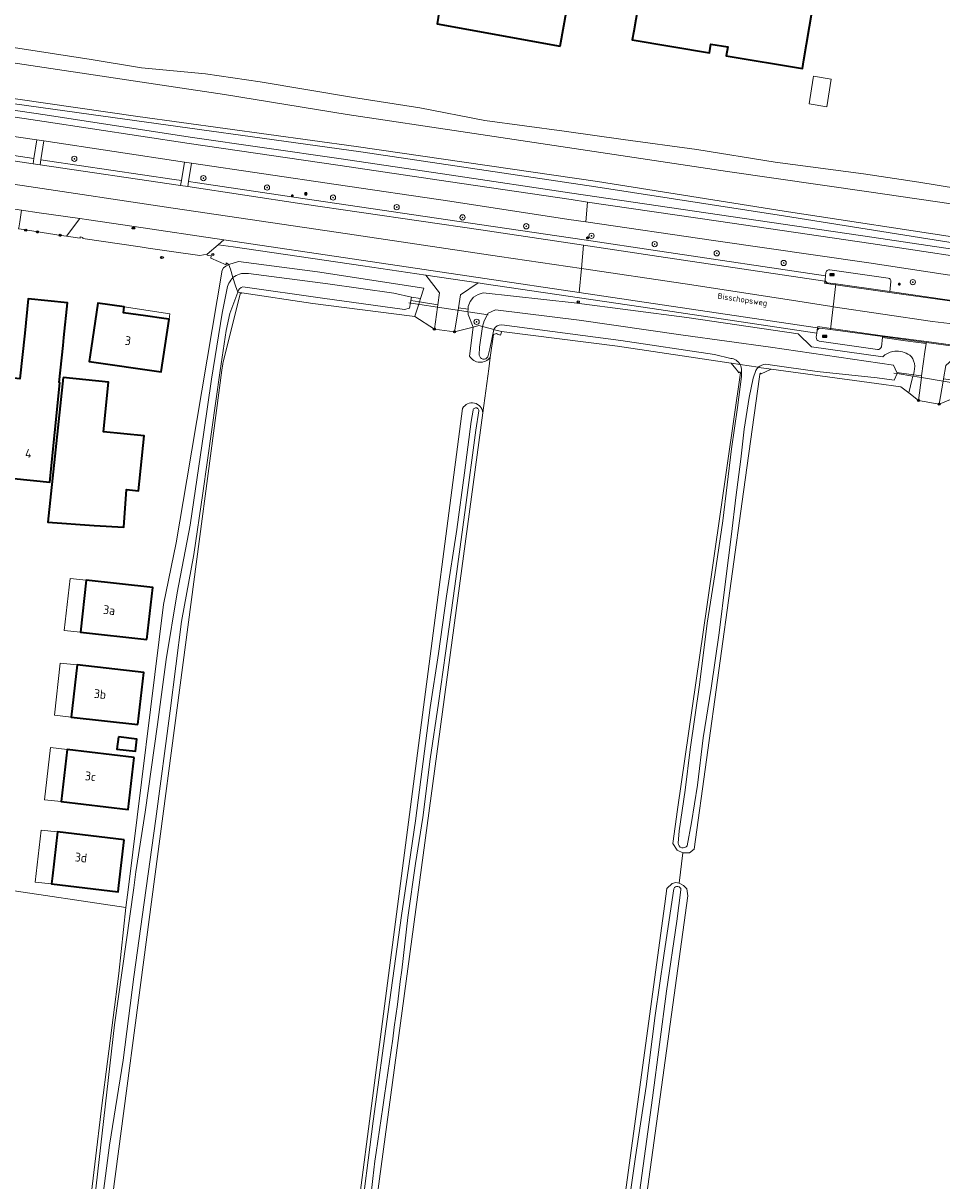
# Model space of a CAD drawing. Header units: metres. Extents: x 149984 to 156489, y 469398 to 478068.
# Tile 99 of 256: x 153534 to 153675, y 470912 to 471089. Entities that reach past the tile are written whole.
import ezdxf
from ezdxf.enums import TextEntityAlignment as Align

# ---------------------------------------------------------------- set-up
doc = ezdxf.new("R2010")
doc.units = ezdxf.units.M
doc.header["$LTSCALE"] = 0.75
for name, color, linetype, lineweight in [('B-WE-GK-BESCHOEIING-G', 252, 'GK-BESCHOEIING-SO', 18), ('B-WE-GR-BOOM-S', 252, 'Continuous', 25), ('B-WE-GR-GRAS-GV', 252, 'Continuous', 13), ('B-WE-GR-GROENVOORZIENING-GV', 252, 'Continuous', 18), ('B-WE-IE-MEUBILAIR-S', 252, 'Continuous', 25), ('B-WE-IE-MEUBILAIR_WEGMEUBILAIR-GV', 252, 'Continuous', 18), ('B-WE-KW-KUNSTWERK_DUIKER-G', 6, 'Continuous', 18), ('B-WE-OG-BEBOUWING-GV', 6, 'Continuous', 35), ('B-WE-OG-BEBOUWING-T18', 1, 'Continuous', 18), ('B-WE-OG-BEBOUWING_LAGE TRAFO-GV', 6, 'Continuous', 18), ('B-WE-OG-BEBOUWING_LUIFEL-GV', 6, 'Continuous', 18), ('B-WE-OG-TERREIN_ERF-GV', 252, 'Continuous', 18), ('B-WE-OG-TERREIN_OEVER-GV', 252, 'Continuous', 18), ('B-WE-OG-TOPOGRAFIE-T18', 7, 'Continuous', 18), ('B-WE-OG-WATER-GV', 252, 'Continuous', 18), ('B-WE-OG-WATER_SLOOT-GV', 252, 'Continuous', 18), ('B-WE-RI-HWA_GOOT_LIJNGOOT-G', 252, 'Continuous', 18), ('B-WE-VH-GESLOTENVERHARDING-GV', 252, 'Continuous', 18), ('B-WE-VH-HALFVERHARDING-GV', 252, 'Continuous', 18), ('B-WE-VH-OPENVERHARDING-GV', 252, 'Continuous', 18)]:
    doc.layers.add(name, color=color, linetype=linetype, lineweight=lineweight)
doc.styles.add('NLCS-ISO', font='NLCS-ISO.ttf')
doc.styles.add('NLCS-ISO-M500-T18', font='NLCS-ISO.ttf', dxfattribs={"height": 0.9})
doc.styles.add('NLCS-ISO-M750-T18', font='NLCS-ISO.ttf', dxfattribs={"height": 1.35})
doc.linetypes.add('GK-BESCHOEIING-SO', pattern='A,18,-3,[1,NLCS.SHX,S=0.6,R=0,X=0,Y=0],-3', length=24)

# ---------------------------------------------------------------- blocks, each defined once
blk = doc.blocks.new('SIE-MEUBILAIR_BORD_INFORMATIE-SO')
h = blk.add_hatch(color=256)
h.dxf.hatch_style = 1
h.paths.add_polyline_path([(0.13, 0.2), (-0.33, 0.2), (-0.33, 0.08), (-0.13, 0.08), (-0.13, -0.65), (0.13, -0.65)])
h = blk.add_hatch(color=256)
h.dxf.hatch_style = 1
edge = h.paths.add_edge_path()
edge.add_arc((0, 0.5), 0.149, 0, 360)
for points in [[(-0.75, -0.75), (0.75, -0.75), (0.75, 0.75), (-0.75, 0.75)], [(0.13, 0.2), (-0.33, 0.2), (-0.33, 0.08), (-0.13, 0.08), (-0.13, -0.65), (0.13, -0.65)]]:
    blk.add_lwpolyline(points, close=True)
blk.add_circle((0, 0.5), 0.149)
blk = doc.blocks.new('SIE-MEUBILAIR_BORD_VERKEER-SO')
blk.add_lwpolyline([(-0.5625, -0.5625), (0.5625, -0.5625), (0.5625, 0.5625), (-0.5625, 0.5625)], close=True)
at = {"style": 'NLCS-ISO'}
blk.add_text('vb', height=0.75, dxfattribs=at).set_placement((0, 0), align=Align.MIDDLE_CENTER)
blk = doc.blocks.new('SIE-MEUBILAIR_BORD_PLAATSNAAM-SO')
blk.add_lwpolyline([(-1.62, -0.62), (1.62, -0.62), (1.62, 0.62), (-1.62, 0.62)], close=True)
at = {"style": 'NLCS-ISO'}
blk.add_text('plaats', height=0.75, dxfattribs=at).set_placement((0, 0.1), align=Align.MIDDLE_CENTER)
blk = doc.blocks.new('SIE-MEUBILAIR_PAAL_LICHTMAST-SO')
for points in [[(-0.62, 0), (-1, 0)], [(-0.71, 0.71), (-0.44, 0.44)], [(0, 1), (0, 0.62)], [(0.44, 0.44), (0.71, 0.71)], [(1, 0), (0.62, 0)], [(-0.71, -0.71), (-0.44, -0.44)], [(0, -0.62), (0, -1)], [(0.44, -0.44), (0.71, -0.71)]]:
    blk.add_lwpolyline(points)
blk.add_circle((0, 0), 0.5)
blk = doc.blocks.new('SIE-MEUBILAIR_PAAL-SO')
blk.add_circle((0, 0), 0.75)
blk = doc.blocks.new('SIE-MEUBILAIR_PAAL_VERKEERSBORD-SO')
blk.add_circle((0, 0), 0.75)
at = {"style": 'NLCS-ISO'}
blk.add_text('vb', height=0.75, dxfattribs=at).set_placement((0, 0.07), align=Align.MIDDLE_CENTER)
blk = doc.blocks.new('SIE-MEUBILAIR_PAAL_HECTOMETER-SO')
blk.add_circle((0, 0), 0.75)
at = {"style": 'NLCS-ISO'}
blk.add_text('hm', height=0.75, dxfattribs=at).set_placement((0.16, 0.07), align=Align.MIDDLE_CENTER)
blk = doc.blocks.new('SIE-MEUBILAIR_PUT_KOLK-SO')
blk.add_ellipse((0, 0), major_axis=(1.25, 0), ratio=0.54)
at = {"style": 'NLCS-ISO'}
blk.add_text('klk', height=0.75, dxfattribs=at).set_placement((0.03, 0), align=Align.MIDDLE_CENTER)
blk = doc.blocks.new('SGR-BOOM_GBKN-SO')
at = {"linetype": 'ByBlock', "lineweight": 18}
h = blk.add_hatch(color=0, dxfattribs=at)
h.dxf.hatch_style = 1
edge = h.paths.add_edge_path()
edge.add_arc((0, 0), 0.25, 0, 360)
at = {"color": 0, "linetype": 'ByBlock', "lineweight": 18}
for radius in [2, 0.25]:
    blk.add_circle((0, 0), radius, dxfattribs=at)
at = {"color": 0, "linetype": 'ByBlock', "lineweight": 18, "style": 'NLCS-ISO'}
blk.add_attdef('SOORT', (2.5, 0), '', height=1.5, dxfattribs=at)

msp = doc.modelspace()

# ---------------------------------------------------------------- linework, layer by layer
at = {"layer": 'B-WE-GK-BESCHOEIING-G', "flags": 128}
for points in [[(153551.807, 471074.46), (153510.903, 471080.375)], [(153585.172, 471069.87), (153551.807, 471074.46)], [(153622.049, 471064.539), (153585.172, 471069.87)], [(153725.617, 471048.735), (153712.749, 471050.668), (153678.58, 471055.737), (153650.561, 471060.044), (153622.049, 471064.539)]]:
    msp.add_lwpolyline(points, dxfattribs=at)
at = {"layer": 'B-WE-GR-GRAS-GV', "flags": 128}
for points in [[(153602.48, 471037.893), (153603.06, 471042.327), (153602.245, 471042.115), (153600.214, 471041.587), (153597.117, 471042.025), (153594.11, 471043.939), (153593.704, 471043.991), (153578.535, 471045.935), (153567.729, 471047.575), (153567.48, 471047.39), (153567.465, 471047.376), (153567.438, 471047.351), (153564.856, 471037.025), (153564.784, 471036.738), (153564.652, 471035.741), (153542.463, 470868.085), (153540.972, 470856.821), (153543.271, 470855.854), (153575.334, 470852.085), (153578.278, 470852.852), (153594.861, 470979.636), (153601.437, 471029.915)], [(153617.496, 470845.77), (153632.299, 470954.303), (153632.622, 470956.669), (153633.433, 470957.41), (153634.015, 470957.568), (153634.491, 470957.463), (153635.073, 470962.066), (153634.226, 470962.49), (153633.558, 470963.532), (153634.265, 470968.715), (153638.77, 471000), (153643.86, 471035.35), (153643.842, 471035.512), (153643.645, 471035.345), (153643.395, 471035.655), (153643.152, 471035.956), (153642.455, 471036.821), (153625.077, 471039.43), (153607.377, 471041.661), (153607.352, 471041.574), (153607.222, 471041.116), (153606.785, 471041.271), (153606.606, 471041.335), (153606.134, 471041.183), (153605.666, 471037.712), (153605.429, 471035.96), (153604.523, 471029.246), (153604.519, 471029.22), (153580.496, 470851.238)], [(153604.523, 471029.246), (153605.429, 471035.96), (153605.666, 471037.712)], [(153675.958, 471031.294), (153674.226, 471030.565), (153671.076, 471031.13), (153669.575, 471032.279), (153668.983, 471032.732), (153668.343, 471033.221), (153664.631, 471033.726), (153648.583, 471035.886), (153647.019, 471035.177), (153646.941, 471035.28), (153646.84, 471035.12), (153646.785, 471034.729), (153644.332, 471017.167), (153636.818, 470962.671), (153636.079, 470962.066), (153635.073, 470962.066), (153634.491, 470957.463), (153635.179, 470957.092), (153635.655, 470956.616), (153635.837, 470955.553), (153620.696, 470845.737)], [(153530.377, 470784.607), (153536.918, 470836.302), (153539.118, 470855.614), (153540.575, 470872.111), (153543.113, 470896.67), (153546.327, 470923.523), (153548.908, 470943.668), (153549.989, 470953.753), (153530.912, 470956.608), (153511.887, 470958.839), (153507.673, 470929.872), (153507.624, 470929.538), (153507.136, 470925.823), (153501.053, 470879.539), (153498.593, 470860.826), (153498.005, 470856.35), (153496.919, 470848.092), (153496.102, 470838.991), (153494.589, 470825.12), (153492.326, 470806.71)]]:
    msp.add_lwpolyline(points, dxfattribs=at)
at = {"layer": 'B-WE-GR-GRAS-GV'}
for points in [[(153605.666, 471037.712, -0.5238399), (153602.48, 471037.893)], [(153601.437, 471029.915, -0.7445505), (153604.523, 471029.246)]]:
    msp.add_lwpolyline(points, format="xyb", dxfattribs=at)
at = {"layer": 'B-WE-GR-GROENVOORZIENING-GV', "flags": 128}
for points in [[(153436.039, 471088.684), (153443.965, 471087.592), (153463.118, 471084.739), (153496.684, 471079.831), (153519.389, 471076.401), (153523.517, 471075.792), (153537.541, 471073.725), (153559.689, 471070.351), (153582.397, 471067.054), (153599.583, 471064.509), (153617.988, 471061.784), (153620.508, 471061.414), (153640.541, 471058.476), (153663.797, 471055.068), (153684.691, 471051.946), (153702.927, 471049.31), (153717.088, 471047.128), (153717.957, 471046.994), (153733.846, 471044.648), (153749.671, 471042.27), (153767.694, 471039.48), (153768.127, 471039.408), (153785.357, 471036.561)], [(153684.836, 471052.935), (153663.943, 471056.057), (153640.686, 471059.465), (153618.134, 471062.773), (153599.729, 471065.498), (153582.542, 471068.043), (153559.836, 471071.34), (153537.689, 471074.714), (153519.537, 471077.39), (153496.831, 471080.82), (153496.29, 471080.899), (153463.264, 471085.728), (153462.754, 471085.804), (153462.912, 471086.852), (153453.42, 471088.305)], [(153678.261, 471054.878), (153650.45, 471059.328), (153621.791, 471063.754), (153585.901, 471069.053), (153544.717, 471074.767), (153511.352, 471079.423), (153484.513, 471083.547), (153462.912, 471086.852), (153462.754, 471085.804), (153463.264, 471085.728), (153496.29, 471080.899), (153496.831, 471080.82), (153519.537, 471077.39), (153537.689, 471074.714), (153559.836, 471071.34), (153582.542, 471068.043), (153599.729, 471065.498), (153618.134, 471062.773), (153640.686, 471059.465), (153663.943, 471056.057), (153684.836, 471052.935)], [(153522.664, 471070.001), (153527.089, 471069.37), (153535.956, 471068.04), (153536.409, 471070.891), (153523.083, 471072.843), (153518.956, 471073.447), (153495.458, 471076.931), (153462.83, 471081.829), (153442.926, 471084.824), (153433.636, 471086.246)], [(153704.704, 471046.276), (153684.523, 471048.931), (153663.477, 471052.112), (153639.731, 471055.531), (153620.229, 471058.39), (153617.638, 471058.77), (153599.458, 471061.525), (153582.131, 471064.075), (153560.009, 471067.361), (153559.566, 471064.531), (153560.941, 471064.348), (153577.013, 471061.932), (153604.348, 471057.961), (153619.975, 471055.626), (153631.535, 471053.899), (153656.86, 471050.141), (153656.925, 471050.66)], [(153657.519, 471051.068), (153666.431, 471049.802)], [(153666.849, 471049.254), (153666.668, 471047.763), (153675.443, 471046.513), (153685.626, 471045.091), (153689.53, 471044.776), (153691.47, 471044.637), (153697.664, 471044.231), (153697.83, 471044.221)], [(153655.459, 471040.778), (153655.521, 471041.406), (153630.4, 471045.152), (153604.713, 471048.946), (153603.791, 471049.083), (153601.097, 471047.277), (153600.787, 471045.283), (153602.263, 471045.064), (153602.297, 471045.489), (153602.599, 471046.243), (153603.111, 471046.873), (153603.786, 471047.323), (153604.565, 471047.553), (153618.463, 471046.027), (153635.69, 471043.787), (153652.665, 471041.301), (153654.731, 471039.33), (153665.593, 471037.78)], [(153600.787, 471045.283), (153600.729, 471044.908), (153600.214, 471041.587), (153602.245, 471042.115), (153603.06, 471042.327), (153602.301, 471044.234)], [(153602.232, 471044.68), (153602.263, 471045.064), (153600.787, 471045.283)], [(153670.405, 471035.555), (153670.278, 471035.055), (153671.548, 471034.887), (153672.009, 471038.552), (153672.237, 471039.839), (153672.263, 471039.987), (153665.568, 471040.872), (153665.552, 471040.723), (153665.403, 471039.327)], [(153664.812, 471038.905), (153655.876, 471040.2)]]:
    msp.add_lwpolyline(points, dxfattribs=at)
for points in [[(153558.5, 471064.71), (153558.941, 471067.495), (153537.48, 471070.747), (153537.032, 471067.868), (153538.045, 471067.699), (153557.355, 471064.877)], [(153595.818, 471050.267), (153586.189, 471051.697), (153566.388, 471054.574), (153564.074, 471054.871), (153562.429, 471053.445), (153562.438, 471053.287), (153562.547, 471053.27), (153563.008, 471053.191), (153562.966, 471052.862), (153565.303, 471051.853), (153565.333, 471052.118), (153565.709, 471051.869), (153567.201, 471052.32), (153579.25, 471050.786), (153595.51, 471048.246), (153594.998, 471046.67), (153594.834, 471046.167), (153597.631, 471045.752), (153597.882, 471047.578)], [(153655.601, 471041.88), (153655.655, 471042.195), (153630.517, 471045.943), (153619.236, 471047.609), (153604.831, 471049.737), (153586.306, 471052.488), (153564.953, 471055.656), (153564.074, 471054.871), (153566.388, 471054.574), (153586.189, 471051.697), (153595.818, 471050.267), (153603.791, 471049.083), (153604.713, 471048.946), (153630.4, 471045.152), (153655.521, 471041.406)], [(153594.834, 471046.167), (153594.721, 471045.819), (153594.128, 471043.993), (153594.11, 471043.939), (153597.117, 471042.025), (153597.58, 471045.385), (153597.631, 471045.752)], [(153671.076, 471031.13), (153671.514, 471034.613), (153671.548, 471034.887), (153670.278, 471035.055), (153670.22, 471034.825), (153670.116, 471034.414), (153669.575, 471032.279)], [(153676.768, 471034.163), (153674.89, 471034.43), (153674.828, 471034.071), (153674.226, 471030.565), (153675.958, 471031.294), (153676.205, 471031.399), (153676.688, 471033.767)]]:
    msp.add_lwpolyline(points, close=True, dxfattribs=at)
at = {"layer": 'B-WE-GR-GROENVOORZIENING-GV'}
for points in [[(153656.925, 471050.66, -0.4110919), (153657.519, 471051.068)], [(153666.431, 471049.802, -0.4451527), (153666.849, 471049.254)], [(153602.301, 471044.234, -0.0422828), (153602.232, 471044.68)], [(153655.876, 471040.2, -0.4333661), (153655.459, 471040.778)], [(153665.403, 471039.327, -0.3561712), (153664.812, 471038.905)], [(153667.142, 471038.599, -0.0873368), (153668.31, 471038.613)], [(153665.593, 471037.78, -0.0700222), (153666.339, 471038.318)], [(153666.339, 471038.318, -0.0736118), (153667.142, 471038.599)], [(153668.31, 471038.613, -0.0847236), (153669.453, 471038.218)], [(153669.453, 471038.218, -0.1835551), (153670.323, 471037.197)], [(153670.323, 471037.197, -0.1485937), (153670.405, 471035.555)]]:
    msp.add_lwpolyline(points, format="xyb", dxfattribs=at)
at = {"layer": 'B-WE-IE-MEUBILAIR_WEGMEUBILAIR-GV', "flags": 128}
msp.add_lwpolyline([(153672.237, 471039.839), (153672.263, 471039.987), (153665.568, 471040.872), (153665.552, 471040.723), (153669.067, 471040.258)], close=True, dxfattribs=at)
at = {"layer": 'B-WE-KW-KUNSTWERK_DUIKER-G', "flags": 128}
for points in [[(153593.241, 471046.043), (153605.322, 471044.212)], [(153667.79, 471035.223), (153667.293, 471035.304)], [(153670.22, 471034.825), (153667.79, 471035.223)], [(153671.514, 471034.613), (153670.22, 471034.825)], [(153679.347, 471033.332), (153671.514, 471034.613)]]:
    msp.add_lwpolyline(points, dxfattribs=at)
at = {"layer": 'B-WE-OG-BEBOUWING-GV', "flags": 128}
for points in [[(153627.565, 471087.495), (153627.341, 471086.172), (153639.131, 471084.178), (153639.359, 471085.52), (153641.928, 471085.086), (153641.701, 471083.743), (153653.33, 471081.776), (153653.557, 471083.118), (153654.837, 471090.609), (153654.938, 471091.204), (153662.081, 471133.781), (153636.141, 471138.15), (153628.934, 471095.579), (153628.834, 471094.988)], [(153616.313, 471085.197), (153620.662, 471109.256), (153603.523, 471112.077), (153602.894, 471108.255), (153600.715, 471108.613), (153597.526, 471088.593)], [(153540.545, 471040.764), (153541.105, 471046.014), (153535.094, 471046.655), (153534.549, 471041.402), (153533.826, 471034.439), (153531.389, 471034.685), (153529.856, 471019.552), (153538.402, 471018.687), (153539.937, 471033.839), (153539.808, 471033.852), (153540.411, 471039.508)], [(153552.986, 471044.045), (153549.63, 471044.521), (153549.756, 471045.412), (153545.728, 471045.983), (153544.704, 471039.103), (153544.402, 471037.07), (153555.388, 471035.483), (153556.602, 471043.532), (153555.779, 471043.649)], [(153540.435, 471034.655), (153538.091, 471012.558), (153545.152, 471012.031), (153549.663, 471011.812), (153550.093, 471017.541), (153551.942, 471017.356), (153552.78, 471025.751), (153546.582, 471026.369), (153547.338, 471033.942)], [(153553.224, 470994.634), (153554.102, 471002.588), (153543.935, 471003.71), (153543.057, 470995.756)], [(153551.836, 470981.66), (153552.732, 470989.617), (153542.536, 470990.765), (153541.64, 470982.809)], [(153548.849, 470979.791), (153548.633, 470977.922), (153551.47, 470977.593), (153551.687, 470979.462)], [(153551.256, 470976.663), (153541.047, 470977.853), (153540.121, 470969.905), (153550.33, 470968.715)], [(153549.761, 470964.1), (153539.571, 470965.283), (153538.796, 470958.605), (153538.649, 470957.335), (153548.838, 470956.152), (153548.946, 470957.086)]]:
    msp.add_lwpolyline(points, close=True, dxfattribs=at)
at = {"layer": 'B-WE-OG-BEBOUWING_LAGE TRAFO-GV', "flags": 128}
msp.add_lwpolyline([(153657.72, 471080.191), (153655.039, 471080.619), (153654.992, 471080.325), (153654.366, 471076.382), (153657.043, 471075.955)], close=True, dxfattribs=at)
at = {"layer": 'B-WE-OG-BEBOUWING_LUIFEL-GV', "flags": 128}
for points in [[(153549.756, 471045.412), (153549.63, 471044.521), (153556.602, 471043.532), (153556.727, 471044.361)], [(153543.935, 471003.71), (153541.467, 471003.982), (153540.589, 470996.028), (153543.057, 470995.756)], [(153542.536, 470990.765), (153539.982, 470991.053), (153539.086, 470983.097), (153541.64, 470982.809)], [(153541.047, 470977.853), (153538.474, 470978.153), (153537.548, 470970.205), (153540.121, 470969.905)], [(153539.571, 470965.283), (153537.068, 470965.573), (153536.146, 470957.625), (153538.649, 470957.335)]]:
    msp.add_lwpolyline(points, close=True, dxfattribs=at)
at = {"layer": 'B-WE-OG-TERREIN_ERF-GV', "flags": 128}
for points in [[(153627.565, 471087.495), (153628.834, 471094.988), (153628.934, 471095.579), (153636.141, 471138.15), (153662.081, 471133.781), (153654.938, 471091.204), (153654.837, 471090.609), (153653.557, 471083.118), (153653.33, 471081.776), (153641.701, 471083.743), (153641.928, 471085.086), (153639.359, 471085.52), (153639.131, 471084.178), (153627.341, 471086.172)], [(153616.313, 471085.197), (153597.526, 471088.593), (153600.715, 471108.613), (153602.894, 471108.255), (153603.523, 471112.077), (153620.662, 471109.256)], [(153657.72, 471080.191), (153657.043, 471075.955), (153654.366, 471076.382), (153654.992, 471080.325), (153655.039, 471080.619)], [(153540.545, 471040.764), (153540.411, 471039.508), (153539.808, 471033.852), (153539.937, 471033.839), (153538.402, 471018.687), (153529.856, 471019.552), (153531.389, 471034.685), (153533.826, 471034.439), (153534.549, 471041.402), (153535.094, 471046.655), (153541.105, 471046.014)], [(153544.402, 471037.07), (153544.704, 471039.103), (153545.728, 471045.983), (153549.756, 471045.412), (153549.63, 471044.521), (153552.986, 471044.045), (153555.779, 471043.649), (153556.602, 471043.532), (153555.388, 471035.483)], [(153547.338, 471033.942), (153546.582, 471026.369), (153552.78, 471025.751), (153551.942, 471017.356), (153550.093, 471017.541), (153549.663, 471011.812), (153545.152, 471012.031), (153538.091, 471012.558), (153540.435, 471034.655)], [(153543.935, 471003.71), (153554.102, 471002.588), (153553.224, 470994.634), (153543.057, 470995.756)], [(153541.64, 470982.809), (153542.536, 470990.765), (153552.732, 470989.617), (153551.836, 470981.66)], [(153548.849, 470979.791), (153551.687, 470979.462), (153551.47, 470977.593), (153548.633, 470977.922)], [(153541.047, 470977.853), (153551.256, 470976.663), (153550.33, 470968.715), (153540.121, 470969.905)], [(153538.649, 470957.335), (153538.796, 470958.605), (153539.571, 470965.283), (153549.761, 470964.1), (153548.946, 470957.086), (153548.838, 470956.152)]]:
    msp.add_lwpolyline(points, close=True, dxfattribs=at)
for points in [[(153454.83, 471095.407), (153476.887, 471092.315), (153499.299, 471090.28), (153513.23, 471087.517), (153523.284, 471086.114), (153532.17, 471085.122), (153544.682, 471083.19), (153552.397, 471081.876), (153562.174, 471080.985), (153570.515, 471079.774), (153584.789, 471077.35), (153594.906, 471075.793), (153604.817, 471073.865), (153616.922, 471072.242), (153625.933, 471070.97), (153637.232, 471069.418), (153649.17, 471067.504), (153662.643, 471065.716), (153671.14, 471064.453), (153680.145, 471062.995)], [(153530.912, 470956.608), (153549.989, 470953.753), (153550.376, 470956.872), (153555.73, 471000), (153557.682, 471009.387), (153559.306, 471019.006), (153564.71, 471051.01), (153564.91, 471051.36), (153565.29, 471051.65), (153565.709, 471051.869), (153565.333, 471052.118), (153565.303, 471051.853), (153562.966, 471052.862), (153563.008, 471053.191), (153562.547, 471053.27), (153562.438, 471053.287), (153562.429, 471053.445), (153561.293, 471053.235), (153557.346, 471053.808), (153553.399, 471054.382), (153552.188, 471054.558), (153543.404, 471055.839), (153543.428, 471056.023), (153543.013, 471056.098), (153542.996, 471055.889), (153542.61, 471055.96), (153540.946, 471056.196), (153540.104, 471056.316), (153534.027, 471057.251)]]:
    msp.add_lwpolyline(points, dxfattribs=at)
at = {"layer": 'B-WE-OG-TERREIN_OEVER-GV', "flags": 128}
for points in [[(153680.145, 471062.995), (153671.14, 471064.453), (153662.643, 471065.716), (153649.17, 471067.504), (153637.232, 471069.418), (153625.933, 471070.97), (153616.922, 471072.242), (153604.817, 471073.865), (153594.906, 471075.793), (153584.789, 471077.35), (153570.515, 471079.774), (153562.174, 471080.985), (153552.397, 471081.876), (153544.682, 471083.19), (153532.17, 471085.122), (153523.284, 471086.114), (153513.23, 471087.517), (153499.299, 471090.28), (153476.887, 471092.315), (153454.83, 471095.407)], [(153459.469, 471093.21), (153483.55, 471089.83), (153495.646, 471088.102), (153501.5, 471087.449), (153508.906, 471086.246), (153565.041, 471077.847), (153583.823, 471074.777), (153602.183, 471072.023), (153618.463, 471069.6), (153641.907, 471066.067), (153663.463, 471062.959), (153678.51, 471060.78)], [(153566.347, 471049.911), (153565.961, 471051.15), (153565.743, 471051.847), (153565.709, 471051.869), (153565.29, 471051.65), (153564.91, 471051.36), (153564.71, 471051.01), (153559.306, 471019.006), (153557.682, 471009.387), (153555.73, 471000), (153550.376, 470956.872), (153549.989, 470953.753), (153548.908, 470943.668), (153546.327, 470923.523), (153543.113, 470896.67), (153540.575, 470872.111), (153539.118, 470855.614), (153536.918, 470836.302), (153530.377, 470784.607)], [(153568.726, 471050.498), (153580.863, 471048.93), (153590.938, 471047.521), (153593.609, 471046.875), (153594.998, 471046.67), (153595.51, 471048.246), (153579.25, 471050.786), (153567.201, 471052.32), (153565.709, 471051.869)], [(153565.709, 471051.869), (153565.743, 471051.847), (153565.961, 471051.15), (153566.347, 471049.911), (153566.579, 471050.068), (153566.824, 471050.204), (153567.079, 471050.318), (153567.344, 471050.409)], [(153567.089, 471047.672), (153565.898, 471044.421), (153565.323, 471041.833), (153564.411, 471035.72), (153561.768, 471017.008), (153560.395, 471007.637), (153558.477, 470997.409), (153556.747, 470983.76), (153554.568, 470967.263), (153552.81, 470954.528), (153551.192, 470943.149), (153549.599, 470930.473), (153547.503, 470917.451), (153545.595, 470903.033), (153543.943, 470889.442), (153542.655, 470879.16), (153541.902, 470872.499), (153541.198, 470864.159), (153540.826, 470859.326), (153540.923, 470857.471), (153540.907, 470856.524)], [(153541.47, 470855.239), (153540.972, 470856.821), (153542.463, 470868.085), (153564.652, 471035.741), (153564.784, 471036.738), (153564.856, 471037.025), (153567.438, 471047.351), (153567.465, 471047.376), (153567.48, 471047.39), (153567.729, 471047.575), (153567.089, 471047.672)], [(153551.223, 470956.745), (153551.518, 470959.198), (153552.956, 470968.307), (153554.817, 470981.699), (153556.173, 470991.579), (153557.834, 471001.795), (153559.814, 471012.095), (153561.894, 471026.301), (153563.083, 471034.384), (153564.703, 471044.457), (153565.421, 471048.003)], [(153567.089, 471047.672), (153567.729, 471047.575), (153578.535, 471045.935), (153593.704, 471043.991), (153594.11, 471043.939), (153594.128, 471043.993), (153594.721, 471045.819), (153594.834, 471046.167), (153593.519, 471046.363), (153593.457, 471046.01), (153593.316, 471045.203), (153592.561, 471045.024), (153580.053, 471046.744)], [(153580.053, 471046.744), (153567.858, 471048.465)], [(153665.593, 471037.78), (153654.731, 471039.33), (153652.665, 471041.301), (153635.69, 471043.787), (153618.463, 471046.027), (153604.565, 471047.553), (153603.786, 471047.323), (153603.111, 471046.873), (153602.599, 471046.243), (153602.297, 471045.489), (153602.263, 471045.064), (153602.232, 471044.68)], [(153602.301, 471044.234), (153603.06, 471042.327), (153603.91, 471042.548), (153604.489, 471042.4), (153604.711, 471043.304), (153605.327, 471044.459), (153606.437, 471044.985), (153619.236, 471043.383), (153635.118, 471041.109), (153648.478, 471039.291), (153667.257, 471036.502), (153667.772, 471035.386), (153670.278, 471035.055), (153670.405, 471035.555)], [(153603.984, 471038.027), (153604.018, 471039.274), (153604.405, 471042.057), (153604.489, 471042.4), (153603.91, 471042.548), (153603.06, 471042.327), (153602.48, 471037.893)], [(153642.379, 471037.552), (153639.914, 471038.169), (153625.585, 471040.278), (153607.414, 471042.655)], [(153605.666, 471037.712), (153606.134, 471041.183), (153606.606, 471041.335), (153606.785, 471041.271), (153607.222, 471041.116), (153607.352, 471041.574), (153607.377, 471041.661), (153606.317, 471041.932), (153606.193, 471041.964), (153605.581, 471039.012), (153605.271, 471037.788)], [(153606.193, 471041.964), (153606.317, 471041.932), (153607.377, 471041.661), (153625.077, 471039.43), (153642.455, 471036.821), (153643.805, 471036.615)], [(153643.805, 471036.615), (153642.455, 471036.821), (153643.152, 471035.956), (153643.395, 471035.655), (153643.645, 471035.345), (153643.842, 471035.512), (153643.86, 471035.35), (153638.77, 471000), (153634.265, 470968.715), (153633.558, 470963.532), (153634.226, 470962.49), (153635.073, 470962.066), (153636.079, 470962.066), (153636.818, 470962.671), (153644.332, 471017.167), (153646.785, 471034.729), (153646.84, 471035.12), (153646.941, 471035.28), (153647.019, 471035.177), (153648.583, 471035.886), (153646.683, 471036.176), (153646.596, 471036.189)], [(153634.362, 470963.589), (153634.498, 470965.445), (153635.411, 470971.678), (153636.205, 470977.878), (153637.627, 470987.738), (153638.806, 470997.126), (153639.94, 471004.513), (153641.173, 471012.767), (153642.508, 471023.729), (153643.434, 471030.067), (153644.046, 471034.803), (153644.006, 471035.682)], [(153646.236, 471035.717), (153645.824, 471034.542), (153645.184, 471031.603), (153644.427, 471026.755), (153643.913, 471022.189), (153643.164, 471016.33), (153642.526, 471010.741), (153641.588, 471003.485), (153640.617, 470995.652), (153639.411, 470987.202), (153638.185, 470979.65), (153637.312, 470972.44), (153636.372, 470966.722), (153635.733, 470963.17)], [(153646.596, 471036.189), (153646.683, 471036.176), (153648.583, 471035.886), (153664.631, 471033.726), (153668.343, 471033.221), (153668.983, 471032.732), (153669.575, 471032.279), (153670.116, 471034.414), (153670.22, 471034.825), (153670.278, 471035.055), (153667.772, 471035.386)], [(153667.772, 471035.386), (153667.818, 471035.286), (153667.79, 471035.223), (153667.79, 471035.222), (153667.35, 471034.236), (153664.753, 471034.576), (153655.573, 471035.561), (153648.747, 471036.54), (153647.731, 471036.689)], [(153601.437, 471029.915), (153594.861, 470979.636), (153578.278, 470852.852), (153575.334, 470852.085), (153578.488, 470851.567)], [(153578.681, 470851.922), (153578.979, 470853.266), (153579.413, 470855.516), (153581.088, 470868.835), (153583.452, 470888.11), (153585.668, 470904.864), (153587.769, 470921.113), (153590.072, 470937.846), (153592.113, 470952.543), (153592.996, 470958.692), (153594.22, 470966.953), (153595.259, 470974.843), (153596.476, 470984.273), (153597.751, 470992.489), (153598.969, 471001.25), (153600.545, 471011.445), (153601.718, 471020.11), (153602.735, 471027.921), (153603.031, 471029.631)], [(153579.861, 470851.342), (153580.496, 470851.238), (153604.519, 471029.22), (153604.523, 471029.246)], [(153603.886, 471029.53), (153603.456, 471026.578), (153601.864, 471014.797), (153600.238, 471002.791), (153598.808, 470992.58), (153597.775, 470984.949), (153596.461, 470976.39), (153595.339, 470967.505), (153594.237, 470960.459), (153593.086, 470952.232), (153592.133, 470944.171)], [(153635.179, 470957.092), (153634.491, 470957.463), (153634.015, 470957.568), (153633.433, 470957.41), (153632.622, 470956.669), (153632.299, 470954.303), (153617.496, 470845.77), (153618.533, 470845.759)], [(153535.207, 470816.663), (153535.977, 470824.447), (153536.662, 470830.348), (153538.146, 470841.484), (153539.034, 470849.056), (153539.762, 470859.42), (153540.265, 470865.678), (153548.258, 470935.824), (153551.223, 470956.745)], [(153618.774, 470846.491), (153619.163, 470849.097), (153620.173, 470857.127), (153621.738, 470870.316), (153623.07, 470880.368), (153624.921, 470893.811), (153626.182, 470903.882), (153627.862, 470915.717), (153629.482, 470926.44), (153630.82, 470937.27), (153632.172, 470946.438), (153633.459, 470954.943), (153633.691, 470956.612)], [(153634.787, 470956.45), (153634.135, 470951.641), (153632.551, 470940.998), (153630.443, 470924.709), (153628.295, 470909.119), (153625.903, 470891.347), (153623.749, 470876.199), (153621.604, 470859.69), (153620.448, 470850.786), (153619.805, 470847.218), (153619.835, 470846.484)], [(153620.014, 470845.744), (153620.696, 470845.737), (153635.837, 470955.553), (153635.655, 470956.616), (153635.179, 470957.092)]]:
    msp.add_lwpolyline(points, dxfattribs=at)
for points in [[(153712.749, 471050.668), (153678.58, 471055.737), (153650.561, 471060.044), (153622.049, 471064.539), (153585.172, 471069.87), (153551.807, 471074.46), (153510.903, 471080.375), (153463.022, 471087.579), (153462.912, 471086.852), (153484.513, 471083.547), (153511.352, 471079.423), (153544.717, 471074.767), (153585.901, 471069.053), (153621.791, 471063.754), (153650.45, 471059.328), (153678.261, 471054.878), (153704.806, 471050.742), (153725.448, 471047.663), (153725.617, 471048.735)], [(153593.609, 471046.875), (153593.519, 471046.363), (153594.834, 471046.167), (153594.998, 471046.67)]]:
    msp.add_lwpolyline(points, close=True, dxfattribs=at)
at = {"layer": 'B-WE-OG-TERREIN_OEVER-GV'}
for points in [[(153565.421, 471048.003, -0.14469), (153566.347, 471049.911)], [(153567.344, 471050.409, -0.1107159), (153568.726, 471050.498)], [(153567.858, 471048.465, 0.2740021), (153567.089, 471047.672)], [(153602.232, 471044.68, 0.0422828), (153602.301, 471044.234)], [(153607.414, 471042.655, 0.3241856), (153606.193, 471041.964)], [(153668.31, 471038.613, 0.0873368), (153667.142, 471038.599)], [(153602.48, 471037.893, 0.5238399), (153605.666, 471037.712)], [(153605.271, 471037.788, -0.697592), (153603.984, 471038.027)], [(153643.805, 471036.615, 0.2576371), (153642.379, 471037.552)], [(153666.339, 471038.318, 0.0700222), (153665.593, 471037.78)], [(153667.142, 471038.599, 0.0736118), (153666.339, 471038.318)], [(153669.453, 471038.218, 0.0847236), (153668.31, 471038.613)], [(153670.323, 471037.197, 0.1835551), (153669.453, 471038.218)], [(153670.405, 471035.555, 0.1485937), (153670.323, 471037.197)], [(153644.006, 471035.682, 0.1376489), (153643.805, 471036.615)], [(153646.596, 471036.189, 0.082184), (153646.236, 471035.717)], [(153647.731, 471036.689, 0.1742028), (153646.596, 471036.189)], [(153604.523, 471029.246, 0.7445505), (153601.437, 471029.915)], [(153603.031, 471029.631, -1.0095012), (153603.886, 471029.53)], [(153635.733, 470963.17, -0.7404986), (153634.362, 470963.589)], [(153633.691, 470956.612, -0.7960346), (153634.787, 470956.45)], [(153592.133, 470944.171, -0.0078692), (153588.206, 470916.357)], [(153588.206, 470916.357, -0.0050701), (153582.587, 470873.834)]]:
    msp.add_lwpolyline(points, format="xyb", dxfattribs=at)
at = {"layer": 'B-WE-OG-WATER-GV', "flags": 128}
for points in [[(153678.51, 471060.78), (153663.463, 471062.959), (153641.907, 471066.067), (153618.463, 471069.6), (153602.183, 471072.023), (153583.823, 471074.777), (153565.041, 471077.847), (153508.906, 471086.246), (153501.5, 471087.449), (153495.646, 471088.102), (153483.55, 471089.83), (153459.469, 471093.21)], [(153457.061, 471088.476), (153463.022, 471087.579), (153510.903, 471080.375), (153551.807, 471074.46), (153585.172, 471069.87), (153622.049, 471064.539), (153650.561, 471060.044), (153678.58, 471055.737)], [(153567.344, 471050.409), (153567.079, 471050.318), (153566.824, 471050.204), (153566.579, 471050.068), (153566.347, 471049.911), (153566.75, 471048.621), (153567.089, 471047.672)], [(153580.863, 471048.93), (153568.726, 471050.498)], [(153567.858, 471048.465), (153580.053, 471046.744), (153592.561, 471045.024), (153593.316, 471045.203), (153593.457, 471046.01), (153593.519, 471046.363), (153593.609, 471046.875), (153590.938, 471047.521), (153580.863, 471048.93)], [(153647.731, 471036.689), (153648.747, 471036.54), (153655.573, 471035.561), (153664.753, 471034.576), (153667.35, 471034.236), (153667.79, 471035.222), (153667.79, 471035.223), (153667.818, 471035.286), (153667.772, 471035.386), (153667.257, 471036.502), (153648.478, 471039.291), (153635.118, 471041.109), (153619.236, 471043.383), (153606.437, 471044.985), (153605.327, 471044.459), (153604.711, 471043.304), (153604.489, 471042.4), (153604.903, 471042.294), (153606.193, 471041.964)], [(153604.489, 471042.4), (153604.405, 471042.057), (153604.018, 471039.274), (153603.984, 471038.027)], [(153605.271, 471037.788), (153605.581, 471039.012), (153606.193, 471041.964), (153604.903, 471042.294), (153604.489, 471042.4)], [(153607.414, 471042.655), (153625.585, 471040.278), (153639.914, 471038.169), (153642.379, 471037.552)], [(153643.805, 471036.615), (153643.829, 471036.611), (153646.596, 471036.189)]]:
    msp.add_lwpolyline(points, dxfattribs=at)
at = {"layer": 'B-WE-OG-WATER-GV'}
for points in [[(153568.726, 471050.498, 0.1107159), (153567.344, 471050.409)], [(153567.089, 471047.672, -0.2740021), (153567.858, 471048.465)], [(153606.193, 471041.964, -0.3241856), (153607.414, 471042.655)], [(153603.984, 471038.027, 0.697592), (153605.271, 471037.788)], [(153642.379, 471037.552, -0.2576371), (153643.805, 471036.615)], [(153646.596, 471036.189, -0.1742028), (153647.731, 471036.689)]]:
    msp.add_lwpolyline(points, format="xyb", dxfattribs=at)
at = {"layer": 'B-WE-OG-WATER_SLOOT-GV', "flags": 128}
for points in [[(153540.907, 470856.524), (153540.923, 470857.471), (153540.826, 470859.326), (153541.198, 470864.159), (153541.902, 470872.499), (153542.655, 470879.16), (153543.943, 470889.442), (153545.595, 470903.033), (153547.503, 470917.451), (153549.599, 470930.473), (153551.192, 470943.149), (153552.81, 470954.528), (153554.568, 470967.263), (153556.747, 470983.76), (153558.477, 470997.409), (153560.395, 471007.637), (153561.768, 471017.008), (153564.411, 471035.72), (153565.323, 471041.833), (153565.898, 471044.421), (153567.089, 471047.672), (153566.75, 471048.621), (153566.347, 471049.911)], [(153565.421, 471048.003), (153564.703, 471044.457), (153563.083, 471034.384), (153561.894, 471026.301), (153559.814, 471012.095), (153557.834, 471001.795), (153556.173, 470991.579), (153554.817, 470981.699), (153552.956, 470968.307), (153551.518, 470959.198), (153551.223, 470956.745), (153548.258, 470935.824), (153540.265, 470865.678), (153539.762, 470859.42), (153539.034, 470849.056), (153538.146, 470841.484), (153536.662, 470830.348), (153535.977, 470824.447), (153535.207, 470816.663)], [(153644.006, 471035.682), (153644.046, 471034.803), (153643.434, 471030.067), (153642.508, 471023.729), (153641.173, 471012.767), (153639.94, 471004.513), (153638.806, 470997.126), (153637.627, 470987.738), (153636.205, 470977.878), (153635.411, 470971.678), (153634.498, 470965.445), (153634.362, 470963.589)], [(153635.733, 470963.17), (153636.372, 470966.722), (153637.312, 470972.44), (153638.185, 470979.65), (153639.411, 470987.202), (153640.617, 470995.652), (153641.588, 471003.485), (153642.526, 471010.741), (153643.164, 471016.33), (153643.913, 471022.189), (153644.427, 471026.755), (153645.184, 471031.603), (153645.824, 471034.542), (153646.236, 471035.717)], [(153646.596, 471036.189), (153643.829, 471036.611), (153643.805, 471036.615)], [(153603.031, 471029.631), (153602.735, 471027.921), (153601.718, 471020.11), (153600.545, 471011.445), (153598.969, 471001.25), (153597.751, 470992.489), (153596.476, 470984.273), (153595.259, 470974.843), (153594.22, 470966.953), (153592.996, 470958.692), (153592.113, 470952.543)], [(153592.133, 470944.171), (153593.086, 470952.232), (153594.237, 470960.459), (153595.339, 470967.505), (153596.461, 470976.39), (153597.775, 470984.949), (153598.808, 470992.58), (153600.238, 471002.791), (153601.864, 471014.797), (153603.456, 471026.578), (153603.886, 471029.53)], [(153633.691, 470956.612), (153633.459, 470954.943), (153632.172, 470946.438), (153630.82, 470937.27), (153629.482, 470926.44), (153627.862, 470915.717), (153626.182, 470903.882), (153624.921, 470893.811), (153623.07, 470880.368), (153621.738, 470870.316), (153620.173, 470857.127), (153619.163, 470849.097), (153618.774, 470846.491)], [(153619.835, 470846.484), (153619.805, 470847.218), (153620.448, 470850.786), (153621.604, 470859.69), (153623.749, 470876.199), (153625.903, 470891.347), (153628.295, 470909.119), (153630.443, 470924.709), (153632.551, 470940.998), (153634.135, 470951.641), (153634.787, 470956.45)], [(153592.113, 470952.543), (153590.072, 470937.846), (153587.769, 470921.113), (153585.668, 470904.864), (153583.452, 470888.11), (153581.088, 470868.835), (153579.413, 470855.516), (153578.979, 470853.266), (153578.681, 470851.922)]]:
    msp.add_lwpolyline(points, dxfattribs=at)
at = {"layer": 'B-WE-OG-WATER_SLOOT-GV'}
for points in [[(153566.347, 471049.911, 0.14469), (153565.421, 471048.003)], [(153643.805, 471036.615, -0.1376489), (153644.006, 471035.682)], [(153646.236, 471035.717, -0.082184), (153646.596, 471036.189)], [(153603.886, 471029.53, 1.0095012), (153603.031, 471029.631)], [(153634.362, 470963.589, 0.7404986), (153635.733, 470963.17)], [(153634.787, 470956.45, 0.7960346), (153633.691, 470956.612)], [(153588.206, 470916.357, 0.0078692), (153592.133, 470944.171)], [(153582.587, 470873.834, 0.0050701), (153588.206, 470916.357)]]:
    msp.add_lwpolyline(points, format="xyb", dxfattribs=at)
at = {"layer": 'B-WE-RI-HWA_GOOT_LIJNGOOT-G', "flags": 128}
for points in [[(153656.758, 471049.348), (153656.735, 471049.173)], [(153716.472, 471042.996), (153715.482, 471043.113), (153715.149, 471043.149), (153711.153, 471043.495), (153708.013, 471043.694), (153705.962, 471043.792), (153704.003, 471043.876), (153700.37, 471043.984), (153697.823, 471044.071), (153697.654, 471044.081), (153691.46, 471044.487), (153689.518, 471044.627), (153685.609, 471044.942), (153675.422, 471046.364), (153666.647, 471047.614), (153657.659, 471048.877), (153656.716, 471049.037), (153656.735, 471049.173)], [(153657.118, 471049.104), (153656.735, 471049.173)], [(153655.655, 471042.195), (153655.686, 471042.411), (153657.02, 471042.199), (153665.588, 471041.021), (153672.283, 471040.136), (153677.489, 471039.414), (153680.476, 471039.036), (153683.47, 471038.716), (153685.958, 471038.495), (153688.449, 471038.314), (153697.81, 471037.715), (153700.943, 471037.598), (153702.56, 471037.553), (153706.637, 471037.472), (153707.767, 471037.443), (153709.46, 471037.334), (153714.336, 471036.818), (153715.529, 471036.674)], [(153655.655, 471042.195), (153656.007, 471042.184)]]:
    msp.add_lwpolyline(points, dxfattribs=at)
at = {"layer": 'B-WE-VH-GESLOTENVERHARDING-GV', "flags": 128}
for points in [[(153620.508, 471061.414), (153617.988, 471061.784), (153599.583, 471064.509), (153582.397, 471067.054), (153559.689, 471070.351), (153537.541, 471073.725), (153523.517, 471075.792), (153523.083, 471072.843), (153536.409, 471070.891), (153537.48, 471070.747), (153558.941, 471067.495), (153560.009, 471067.361), (153582.131, 471064.075), (153599.458, 471061.525), (153617.638, 471058.77), (153620.229, 471058.39)], [(153558.353, 471063.918), (153536.903, 471067.082), (153535.837, 471067.249), (153526.974, 471068.578), (153522.547, 471069.209), (153522.025, 471065.667), (153534.181, 471063.953), (153557.227, 471060.483), (153583.83, 471056.583), (153607.092, 471053.084), (153619.574, 471051.28), (153619.901, 471054.829), (153604.231, 471057.17), (153576.896, 471061.141), (153559.469, 471063.775)], [(153521.491, 471062.046), (153523.721, 471061.723), (153524.751, 471061.57), (153534.068, 471060.187), (153536.774, 471059.786), (153542.946, 471058.89), (153544.349, 471058.687), (153551.246, 471057.686), (153564.953, 471055.656), (153586.306, 471052.488), (153604.831, 471049.737), (153619.236, 471047.609), (153619.574, 471051.28), (153607.092, 471053.084), (153583.83, 471056.583), (153557.227, 471060.483), (153534.181, 471063.953), (153522.025, 471065.667)], [(153620.229, 471058.39), (153639.731, 471055.531), (153663.477, 471052.112), (153684.523, 471048.931), (153704.704, 471046.276), (153716.697, 471044.51), (153717.088, 471047.128), (153702.927, 471049.31), (153684.691, 471051.946), (153663.797, 471055.068), (153640.541, 471058.476), (153620.508, 471061.414)]]:
    msp.add_lwpolyline(points, close=True, dxfattribs=at)
for points in [[(153656.784, 471049.535), (153656.758, 471049.348), (153631.417, 471053.108), (153619.901, 471054.829), (153619.574, 471051.28), (153635.425, 471048.94), (153651.026, 471046.553), (153657.84, 471045.46), (153658.023, 471045.433), (153658.435, 471048.919), (153657.118, 471049.104)], [(153656.007, 471042.184), (153657.613, 471041.964), (153658.023, 471045.433), (153657.84, 471045.46), (153651.026, 471046.553), (153635.425, 471048.94), (153619.574, 471051.28), (153619.236, 471047.609)], [(153619.236, 471047.609), (153630.517, 471045.943), (153655.655, 471042.195), (153655.601, 471041.88)], [(153697.83, 471044.221), (153697.664, 471044.231), (153691.47, 471044.637), (153689.53, 471044.776), (153685.626, 471045.091), (153675.443, 471046.513), (153666.668, 471047.763), (153658.435, 471048.919), (153658.023, 471045.433), (153673.201, 471043.188), (153679.276, 471042.449), (153681.076, 471042.24), (153684.95, 471041.756), (153688.534, 471041.465), (153692.602, 471041.142), (153699.028, 471040.884), (153705.453, 471040.594), (153710.473, 471040.331), (153713.758, 471040.088), (153716.007, 471039.879), (153716.472, 471042.996), (153716.494, 471043.145), (153715.5, 471043.262), (153715.163, 471043.298)], [(153715.507, 471036.526), (153715.529, 471036.674), (153716.007, 471039.879), (153713.758, 471040.088), (153710.473, 471040.331), (153705.453, 471040.594), (153699.028, 471040.884), (153692.602, 471041.142), (153688.534, 471041.465), (153684.95, 471041.756), (153681.076, 471042.24), (153679.276, 471042.449), (153673.201, 471043.188), (153658.023, 471045.433), (153657.613, 471041.964), (153665.568, 471040.872), (153672.263, 471039.987), (153677.469, 471039.265)]]:
    msp.add_lwpolyline(points, dxfattribs=at)
at = {"layer": 'B-WE-VH-GESLOTENVERHARDING-GV'}
for points in [[(153657.118, 471049.104, -0.2835762), (153656.784, 471049.535)], [(153655.601, 471041.88, -0.211357), (153656.007, 471042.184)]]:
    msp.add_lwpolyline(points, format="xyb", dxfattribs=at)
at = {"layer": 'B-WE-VH-HALFVERHARDING-GV', "flags": 128}
msp.add_lwpolyline([(153509.466, 471071.124), (153522.547, 471069.209), (153526.974, 471068.578), (153535.837, 471067.249), (153535.956, 471068.04), (153527.089, 471069.37), (153522.664, 471070.001)], dxfattribs=at)
for points in [[(153536.903, 471067.082), (153558.353, 471063.918), (153558.5, 471064.71), (153557.355, 471064.877), (153538.045, 471067.699), (153537.032, 471067.868)], [(153559.566, 471064.531), (153559.469, 471063.775), (153576.896, 471061.141), (153604.231, 471057.17), (153619.901, 471054.829), (153631.417, 471053.108), (153656.758, 471049.348), (153656.784, 471049.535), (153656.86, 471050.141), (153631.535, 471053.899), (153619.975, 471055.626), (153604.348, 471057.961), (153577.013, 471061.932), (153560.941, 471064.348)]]:
    msp.add_lwpolyline(points, close=True, dxfattribs=at)
at = {"layer": 'B-WE-VH-OPENVERHARDING-GV', "flags": 128}
for points in [[(153536.903, 471067.082), (153537.032, 471067.868), (153537.48, 471070.747), (153536.409, 471070.891), (153535.956, 471068.04), (153535.837, 471067.249)], [(153558.941, 471067.495), (153558.5, 471064.71), (153558.353, 471063.918), (153559.469, 471063.775), (153559.566, 471064.531), (153560.009, 471067.361)], [(153540.946, 471056.196), (153542.946, 471058.89), (153536.774, 471059.786), (153534.068, 471060.187), (153533.787, 471058.38), (153533.646, 471057.474), (153533.621, 471057.313), (153534.027, 471057.251), (153540.104, 471056.316)], [(153562.429, 471053.445), (153564.074, 471054.871), (153564.953, 471055.656), (153551.246, 471057.686), (153544.349, 471058.687), (153542.946, 471058.89), (153540.946, 471056.196), (153542.61, 471055.96), (153542.996, 471055.889), (153543.013, 471056.098), (153543.428, 471056.023), (153543.404, 471055.839), (153552.188, 471054.558), (153553.399, 471054.382), (153557.346, 471053.808), (153561.293, 471053.235)], [(153603.791, 471049.083), (153595.818, 471050.267), (153597.882, 471047.578), (153597.631, 471045.752), (153597.58, 471045.385), (153597.117, 471042.025), (153600.214, 471041.587), (153600.729, 471044.908), (153600.787, 471045.283), (153601.097, 471047.277)], [(153674.226, 471030.565), (153674.828, 471034.071), (153674.89, 471034.43), (153675.243, 471036.487), (153676.833, 471037.891), (153677.403, 471039.123), (153677.469, 471039.265), (153672.263, 471039.987), (153672.237, 471039.839), (153672.009, 471038.552), (153671.548, 471034.887), (153671.514, 471034.613), (153671.076, 471031.13)]]:
    msp.add_lwpolyline(points, close=True, dxfattribs=at)
at = {"layer": 'B-WE-VH-OPENVERHARDING-GV'}
for points in [[(153657.519, 471051.068, 0.4110919), (153656.925, 471050.66)], [(153656.784, 471049.535, 0.2835762), (153657.118, 471049.104)], [(153666.849, 471049.254, 0.4451527), (153666.431, 471049.802)], [(153655.459, 471040.778, 0.4333661), (153655.876, 471040.2)], [(153656.007, 471042.184, 0.211357), (153655.601, 471041.88)], [(153664.812, 471038.905, 0.3561712), (153665.403, 471039.327)]]:
    msp.add_lwpolyline(points, format="xyb", dxfattribs=at)
at = {"layer": 'B-WE-VH-OPENVERHARDING-GV', "flags": 128}
for points in [[(153666.431, 471049.802), (153657.519, 471051.068)], [(153656.925, 471050.66), (153656.86, 471050.141), (153656.784, 471049.535)], [(153657.118, 471049.104), (153658.435, 471048.919), (153666.668, 471047.763), (153666.849, 471049.254)], [(153655.601, 471041.88), (153655.521, 471041.406), (153655.459, 471040.778)], [(153665.403, 471039.327), (153665.552, 471040.723), (153665.568, 471040.872), (153657.613, 471041.964), (153656.007, 471042.184)], [(153655.876, 471040.2), (153664.812, 471038.905)]]:
    msp.add_lwpolyline(points, dxfattribs=at)

# ---------------------------------------------------------------- block references
at = {"layer": 'B-WE-GR-BOOM-S', "xscale": 0.2, "yscale": 0.2, "zscale": 0.2}
for p in [(153542.132, 471068.019), (153561.84, 471065.062), (153571.562, 471063.63), (153581.643, 471062.096), (153591.367, 471060.635), (153601.423, 471059.07), (153611.156, 471057.718), (153621.118, 471056.257), (153630.766, 471054.993), (153640.245, 471053.596), (153650.472, 471052.118), (153670.2, 471049.191), (153603.57, 471043.132)]:
    msp.add_blockref('SGR-BOOM_GBKN-SO', p, dxfattribs=at)
at = {"layer": 'B-WE-IE-MEUBILAIR-S', "xscale": 0.2, "yscale": 0.2, "zscale": 0.2}
for name, p in [('SIE-MEUBILAIR_PAAL_LICHTMAST-SO', (153575.424, 471062.382)), ('SIE-MEUBILAIR_BORD_INFORMATIE-SO', (153577.486, 471062.654)), ('SIE-MEUBILAIR_PAAL_VERKEERSBORD-SO', (153577.486, 471062.654)), ('SIE-MEUBILAIR_PAAL-SO', (153534.697, 471057.143)), ('SIE-MEUBILAIR_PAAL-SO', (153536.484, 471056.846)), ('SIE-MEUBILAIR_PAAL-SO', (153539.952, 471056.338)), ('SIE-MEUBILAIR_PUT_KOLK-SO', (153551.162, 471057.442)), ('SIE-MEUBILAIR_PAAL_LICHTMAST-SO', (153620.508, 471055.937)), ('SIE-MEUBILAIR_PUT_KOLK-SO', (153555.513, 471052.945)), ('SIE-MEUBILAIR_PAAL-SO', (153563.278, 471053.414)), ('SIE-MEUBILAIR_BORD_PLAATSNAAM-SO', (153657.851, 471050.323)), ('SIE-MEUBILAIR_PAAL_VERKEERSBORD-SO', (153657.835, 471050.311)), ('SIE-MEUBILAIR_BORD_VERKEER-SO', (153657.835, 471050.311)), ('SIE-MEUBILAIR_PAAL_LICHTMAST-SO', (153668.134, 471048.872)), ('SIE-MEUBILAIR_PAAL_HECTOMETER-SO', (153619.104, 471046.172)), ('SIE-MEUBILAIR_PAAL-SO', (153597.117, 471042.025)), ('SIE-MEUBILAIR_PAAL-SO', (153600.214, 471041.587)), ('SIE-MEUBILAIR_BORD_PLAATSNAAM-SO', (153656.717, 471040.912)), ('SIE-MEUBILAIR_PAAL_VERKEERSBORD-SO', (153656.717, 471040.912)), ('SIE-MEUBILAIR_BORD_VERKEER-SO', (153656.717, 471040.912)), ('SIE-MEUBILAIR_PAAL-SO', (153671.076, 471031.13)), ('SIE-MEUBILAIR_PAAL-SO', (153674.226, 471030.565))]:
    msp.add_blockref(name, p, dxfattribs=at)

# ---------------------------------------------------------------- texts
at = {"layer": 'B-WE-OG-BEBOUWING-T18', "style": 'NLCS-ISO-M750-T18'}
for s, rotation, p in [('3', 351.8, (153550.316, 471040.257)), ('4', 354.2, (153535.105, 471023.041)), ('3a', 353.7, (153547.455, 470999.143)), ('3b', 353.6, (153546.061, 470986.327)), ('3c', 353.4, (153544.599, 470973.773)), ('3d', 353.4, (153543.144, 470961.375))]:
    msp.add_text(s, height=1.35, rotation=rotation, dxfattribs=at).set_placement(p, align=Align.MIDDLE)
at = {"layer": 'B-WE-OG-TOPOGRAFIE-T18', "style": 'NLCS-ISO-M500-T18'}
msp.add_text('Bisschopsweg', height=0.9, rotation=351.5, dxfattribs=at).set_placement((153644.157, 471046.418), align=Align.MIDDLE)

doc.saveas('drawing.dxf')
